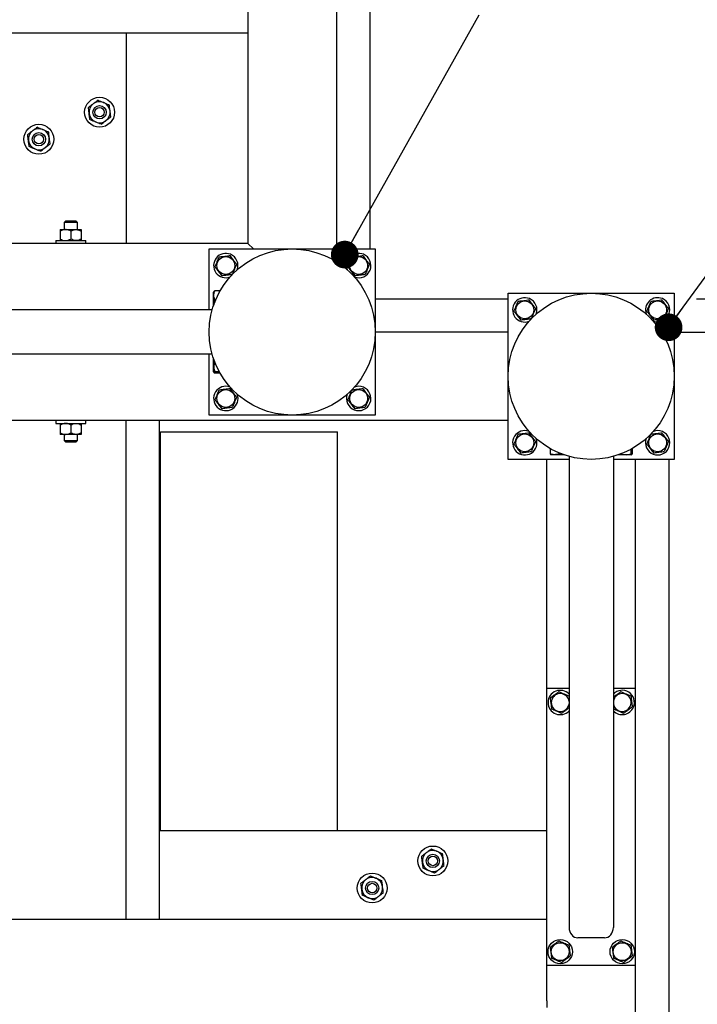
# Model space of a CAD drawing. Header units: millimetres. Extents: x 5 to 589, y 5 to 415.
# Tile 120 of 126: x 529 to 554, y 278 to 314. Entities that reach past the tile are written whole.
import ezdxf

# ---------------------------------------------------------------- set-up
doc = ezdxf.new("R2010")
doc.units = ezdxf.units.MM
doc.layers.add('COTES', color=1, linetype='Continuous')
doc.layers.add('NOTES', color=6, linetype='Continuous')
doc.layers.add('TRAIT-FORT', color=4, linetype='Continuous', lineweight=25)
doc.styles.add('SLDTEXTSTYLE0', font='TXT', dxfattribs={"width": 0.75})
doc.dimstyles.new('SLDDIMSTYLE0', dxfattribs={"dimtxt": 3, "dimasz": 2, "dimexe": 0, "dimexo": 0.0625, "dimgap": 0.75, "dimtad": 1, "dimdec": 0, "dimlfac": 25, "dimrnd": 1e-09, "dimzin": 12, "dimdsep": 46, "dimtxsty": 'SLDTEXTSTYLE0', "dimsah": 1, "dimcen": 0.09, "dimadec": 0, "dimazin": 3, "dimtfac": 1, "dimtdec": 0, "dimtofl": 0, "dimtmove": 0, "dimatfit": 3, "dimfxl": 1, "dimfrac": 2, "dimtolj": 1, "dimtzin": 12, "dimarcsym": 0})
doc.dimstyles.new('SLDDIMSTYLE1', dxfattribs={"dimtxt": 3, "dimasz": 2, "dimexe": 0, "dimexo": 0.0625, "dimgap": 0.75, "dimtad": 1, "dimdec": 0, "dimlfac": 25, "dimrnd": 1e-09, "dimzin": 12, "dimdsep": 46, "dimtxsty": 'SLDTEXTSTYLE0', "dimsah": 1, "dimcen": 0.09, "dimadec": 0, "dimazin": 3, "dimtfac": 1, "dimtdec": 0, "dimtmove": 0, "dimatfit": 0, "dimfxl": 1, "dimfrac": 2, "dimtolj": 1, "dimtzin": 12, "dimarcsym": 0})
doc.dimstyles.new('SLDDIMSTYLE2', dxfattribs={"dimtxt": 0.18, "dimasz": 1, "dimexe": 0, "dimexo": 0.0625, "dimgap": 0, "dimtad": 0, "dimtih": 1, "dimtoh": 1, "dimdec": 0, "dimrnd": 1e-09, "dimzin": 0, "dimdsep": 46, "dimtxsty": 'Standard', "dimblk1": 'DOT', "dimblk2": 'DOT', "dimsah": 1, "dimcen": 0.09, "dimadec": 0, "dimazin": 0, "dimtfac": 1, "dimtdec": 0, "dimtofl": 0, "dimtmove": 0, "dimatfit": 3, "dimldrblk": 'DOT', "dimfxl": 1, "dimfrac": 2, "dimtolj": 1, "dimtzin": 0, "dimarcsym": 0})

# ---------------------------------------------------------------- blocks, each defined once
blk = doc.blocks.new('_D_21')
at = {"layer": 'COTES', "color": 1, "transparency": 16777216}
for p, q in [((562.721, 303.855), (562.721, 306.855)), ((553.761, 303.855), (563.721, 303.855)), ((562.721, 303.855), (562.721, 302.655)), ((552.561, 302.655), (563.721, 302.655)), ((562.721, 302.655), (562.721, 292.736))]:
    blk.add_line(p, q, dxfattribs=at)
for points in [[(562.721, 303.855), (563.221, 305.855), (562.221, 305.855)], [(562.721, 302.655), (562.221, 300.655), (563.221, 300.655)]]:
    blk.add_solid(points, dxfattribs=at)
at = {"layer": 'COTES', "color": 1, "transparency": 16777216, "insert": (558.854, 292.736), "char_height": 3, "attachment_point": 1, "rotation": 90, "style": 'SLDTEXTSTYLE0'}
blk.add_mtext('30', dxfattribs=at)
blk = doc.blocks.new('_D_22')
at = {"layer": 'COTES', "color": 1, "transparency": 16777216}
for p, q in [((553.761, 303.855), (574.034, 303.855)), ((573.034, 303.855), (573.034, 218.255)), ((553.761, 218.255), (574.034, 218.255))]:
    blk.add_line(p, q, dxfattribs=at)
for points in [[(573.034, 303.855), (572.534, 301.855), (573.534, 301.855)], [(573.034, 218.255), (573.534, 220.255), (572.534, 220.255)]]:
    blk.add_solid(points, dxfattribs=at)
at = {"layer": 'COTES', "color": 1, "transparency": 16777216, "insert": (569.167, 256.622), "char_height": 3, "attachment_point": 1, "rotation": 90, "style": 'SLDTEXTSTYLE0'}
blk.add_mtext('2140', dxfattribs=at)
blk = doc.blocks.new('_D_23')
at = {"layer": 'COTES', "color": 1, "transparency": 16777216}
for p, q in [((542.961, 349.855), (574.034, 349.855)), ((573.034, 303.855), (573.034, 349.855)), ((553.761, 303.855), (574.034, 303.855))]:
    blk.add_line(p, q, dxfattribs=at)
for points in [[(573.034, 349.855), (572.534, 347.855), (573.534, 347.855)], [(573.034, 303.855), (573.534, 305.855), (572.534, 305.855)]]:
    blk.add_solid(points, dxfattribs=at)
at = {"layer": 'COTES', "color": 1, "transparency": 16777216, "insert": (569.167, 322.422), "char_height": 3, "attachment_point": 1, "rotation": 90, "style": 'SLDTEXTSTYLE0'}
blk.add_mtext('1150', dxfattribs=at)
blk = doc.blocks.new('_Dot')
at = {"color": 0, "linetype": 'ByBlock', "lineweight": -2}
blk.add_line((-0.5, 0), (-1, 0), dxfattribs=at)
at = {"color": 0, "linetype": 'ByBlock', "const_width": 0.5}
blk.add_lwpolyline([(-0.25, 0, 1), (0.25, 0, 1)], format="xyb", close=True, dxfattribs=at)

msp = doc.modelspace()

# ---------------------------------------------------------------- linework, layer by layer
at = {"layer": 'TRAIT-FORT', "color": 4, "linetype": 'Continuous', "lineweight": 25}
for p, q in [((541.961, 344.055), (541.961, 305.655)), ((537.561, 325.775), (537.561, 305.855)), ((540.761, 325.775), (540.761, 305.655)), ((513.161, 313.455), (537.561, 313.455)), ((533.161, 313.455), (533.161, 305.855)), ((530.981, 306.675), (530.921, 306.615)), ((530.921, 306.615), (530.921, 306.355)), ((531.161, 306.615), (530.921, 306.615)), ((530.981, 306.675), (531.161, 306.675)), ((531.161, 306.675), (531.341, 306.675)), ((531.401, 306.615), (531.161, 306.615)), ((531.401, 306.615), (531.341, 306.675)), ((531.401, 306.355), (531.401, 306.615)), ((530.781, 306.355), (530.971, 306.355)), ((530.781, 306.296), (530.781, 306.014)), ((530.971, 306.355), (531.351, 306.355)), ((531.161, 306.296), (531.161, 306.014)), ((531.351, 306.355), (531.541, 306.355)), ((531.541, 306.296), (531.541, 306.014)), ((537.561, 305.855), (513.161, 305.855)), ((530.621, 305.955), (530.621, 305.855)), ((530.621, 305.955), (531.212, 305.955)), ((531.212, 305.955), (531.701, 305.955)), ((531.701, 305.855), (531.701, 305.955)), ((537.761, 305.655), (537.561, 305.855)), ((537.561, 305.855), (537.761, 305.655)), ((536.161, 303.455), (536.161, 305.655)), ((536.161, 305.655), (542.161, 305.655)), ((542.161, 305.655), (542.161, 299.655)), ((536.332, 304.118), (536.321, 304.098)), ((536.321, 303.622), (536.321, 304.098)), ((536.552, 304.137), (536.361, 304.137)), ((546.961, 298.055), (546.961, 304.055)), ((546.961, 304.055), (552.961, 304.055)), ((552.961, 304.055), (552.961, 298.055)), ((536.398, 303.823), (536.361, 303.823)), ((542.161, 303.855), (546.961, 303.855)), ((536.27, 303.455), (519.256, 303.455)), ((546.961, 302.655), (542.161, 302.655)), ((536.27, 301.855), (519.256, 301.855)), ((536.161, 299.655), (536.161, 301.855)), ((536.321, 301.212), (536.321, 301.688)), ((536.321, 301.212), (536.332, 301.192)), ((536.525, 301.222), (536.361, 301.222)), ((536.552, 301.173), (536.361, 301.173)), ((546.961, 299.455), (521.561, 299.455)), ((530.621, 299.455), (530.621, 299.355)), ((531.701, 299.355), (531.701, 299.455)), ((533.161, 281.455), (533.161, 299.455)), ((534.361, 281.455), (534.361, 299.455)), ((542.161, 299.655), (536.161, 299.655)), ((530.621, 299.355), (531.248, 299.355)), ((530.781, 299.296), (530.781, 299.014)), ((531.161, 299.296), (531.161, 299.014)), ((531.248, 299.355), (531.701, 299.355)), ((531.541, 299.296), (531.541, 299.014)), ((530.971, 298.955), (530.781, 298.955)), ((530.921, 298.955), (530.921, 298.735)), ((530.921, 298.735), (530.981, 298.675)), ((530.921, 298.735), (531.161, 298.735)), ((531.351, 298.955), (530.971, 298.955)), ((531.161, 298.735), (531.401, 298.735)), ((531.341, 298.675), (531.401, 298.735)), ((531.541, 298.955), (531.351, 298.955)), ((531.401, 298.735), (531.401, 298.955)), ((534.401, 299.055), (540.801, 299.055)), ((534.401, 284.655), (534.401, 299.055)), ((540.801, 284.655), (540.801, 299.055)), ((531.161, 298.675), (530.981, 298.675)), ((531.341, 298.675), (531.161, 298.675)), ((548.479, 298.446), (548.479, 298.255)), ((551.394, 298.419), (551.394, 298.255)), ((551.443, 298.446), (551.443, 298.255)), ((549.161, 298.055), (546.961, 298.055)), ((548.361, 289.775), (548.361, 298.055)), ((548.498, 298.226), (548.518, 298.215)), ((548.994, 298.215), (548.518, 298.215)), ((548.792, 298.292), (548.792, 298.255)), ((549.161, 298.164), (549.161, 281.15)), ((550.761, 298.164), (550.761, 281.15)), ((552.961, 298.055), (550.761, 298.055)), ((551.404, 298.215), (550.928, 298.215)), ((551.404, 298.215), (551.423, 298.226)), ((551.561, 289.775), (551.561, 298.055)), ((552.761, 298.055), (552.761, 224.055)), ((549.161, 289.775), (548.361, 289.775)), ((548.361, 279.775), (548.361, 289.775)), ((549.154, 289.512), (549.161, 289.457)), ((551.561, 289.775), (550.761, 289.775)), ((551.561, 279.775), (551.561, 289.775)), ((534.361, 284.655), (548.361, 284.655)), ((521.561, 281.455), (548.361, 281.455)), ((550.441, 280.775), (549.481, 280.775)), ((551.561, 279.775), (548.361, 279.775)), ((548.361, 278.495), (548.361, 279.775)), ((551.561, 242.335), (551.561, 279.775)), ((548.361, 278.495), (548.361, 278.255))]:
    msp.add_line(p, q, dxfattribs=at)
for centre, radius in [((532.201, 310.592), 0.54), ((532.201, 310.592), 0.24), ((532.201, 310.592), 0.17), ((530.008, 309.616), 0.54), ((530.008, 309.616), 0.24), ((530.008, 309.616), 0.17), ((539.161, 302.655), 3), ((536.761, 305.055), 0.323), ((541.561, 305.055), 0.323), ((549.961, 301.055), 3), ((547.561, 303.455), 0.323), ((552.361, 303.455), 0.323), ((536.761, 300.255), 0.323), ((541.561, 300.255), 0.323), ((547.561, 298.655), 0.323), ((552.361, 298.655), 0.323), ((544.24, 283.552), 0.54), ((544.24, 283.552), 0.24), ((544.24, 283.552), 0.17), ((542.048, 282.575), 0.54), ((542.048, 282.575), 0.24), ((542.048, 282.575), 0.17), ((548.841, 280.275), 0.44), ((548.841, 280.275), 0.323), ((551.081, 280.275), 0.44), ((551.081, 280.275), 0.323)]:
    msp.add_circle(centre, radius, dxfattribs=at)
for centre, radius, start, end in [((532.201, 310.592), 0.38, 127.1868, 187.1868), ((532.201, 310.592), 0.38, 67.1868, 127.1868), ((532.201, 310.592), 0.38, 7.1868, 67.1868), ((532.201, 310.592), 0.38, 187.1868, 247.1868), ((532.201, 310.592), 0.38, 307.1868, 7.1868), ((532.201, 310.592), 0.38, 247.1868, 307.1868), ((530.008, 309.616), 0.38, 127.1868, 187.1868), ((530.008, 309.616), 0.38, 67.1868, 127.1868), ((530.008, 309.616), 0.38, 7.1868, 67.1868), ((530.008, 309.616), 0.38, 187.1868, 247.1868), ((530.008, 309.616), 0.38, 307.1868, 7.1868), ((530.008, 309.616), 0.38, 247.1868, 307.1868), ((536.761, 305.055), 0.44, 67.2765, 290.3023), ((536.761, 305.055), 0.44, 339.6977, 67.2765), ((541.561, 305.055), 0.44, 67.2765, 200.3023), ((541.561, 305.055), 0.44, 249.6977, 67.2765), ((547.561, 303.455), 0.44, 67.2765, 290.3023), ((547.561, 303.455), 0.44, 339.6977, 67.2765), ((552.361, 303.455), 0.44, 67.2765, 200.3023), ((552.361, 303.455), 0.44, 249.6977, 67.2765), ((536.761, 300.255), 0.44, 69.6977, 20.3023), ((541.561, 300.255), 0.44, 159.6977, 67.2765), ((541.561, 300.255), 0.44, 67.2765, 110.3023), ((547.561, 298.655), 0.44, 69.6977, 20.3023), ((552.361, 298.655), 0.44, 159.6977, 67.2765), ((552.361, 298.655), 0.44, 67.2765, 110.3023), ((548.841, 289.275), 0.44, 43.3418, 316.6582), ((548.841, 289.275), 0.323, 7.0938, 352.1849), ((551.081, 289.275), 0.44, 337.2765, 136.6582), ((551.081, 289.275), 0.323, 7.0938, 172.1849), ((551.081, 289.275), 0.323, 187.8151, 7.0938), ((551.081, 289.275), 0.44, 223.3418, 337.2765), ((544.24, 283.552), 0.38, 127.1868, 187.1868), ((544.24, 283.552), 0.38, 67.1868, 127.1868), ((544.24, 283.552), 0.38, 7.1868, 67.1868), ((544.24, 283.552), 0.38, 187.1868, 247.1868), ((544.24, 283.552), 0.38, 307.1868, 7.1868), ((544.24, 283.552), 0.38, 247.1868, 307.1868), ((542.048, 282.575), 0.38, 127.1868, 187.1868), ((542.048, 282.575), 0.38, 67.1868, 127.1868), ((542.048, 282.575), 0.38, 7.1868, 67.1868), ((542.048, 282.575), 0.38, 187.1868, 247.1868), ((542.048, 282.575), 0.38, 307.1868, 7.1868), ((542.048, 282.575), 0.38, 247.1868, 307.1868)]:
    msp.add_arc(centre, radius, start, end, dxfattribs=at)
for centre, start_param, end_param in [((549.481, 281.15), 4.712389, 6.283185), ((550.441, 281.15), 0, 1.570796)]:
    msp.add_ellipse(centre, major_axis=(0, -0.375), ratio=0.852263, start_param=start_param, end_param=end_param, dxfattribs=at)
for points, knots in [([(531.971, 310.895), (531.94, 310.872), (531.879, 310.826), (531.824, 310.784), (531.796, 310.763)], [0, 0, 0, 0, 0.504, 1, 1, 1, 1]), ([(532.146, 311.028), (532.122, 311.01), (532.073, 310.973), (532.013, 310.927), (531.978, 310.901), (531.971, 310.895)], [0, 0, 0, 0, 0.4323851, 0.8795539, 1, 1, 1, 1]), ([(532.146, 311.028), (532.174, 311.016), (532.23, 310.992), (532.3, 310.963), (532.34, 310.946), (532.348, 310.943)], [0, 0, 0, 0, 0.4323851, 0.8795539, 1, 1, 1, 1]), ([(532.348, 310.943), (532.384, 310.928), (532.454, 310.898), (532.519, 310.871), (532.55, 310.858)], [0, 0, 0, 0, 0.504, 1, 1, 1, 1]), ([(532.578, 310.64), (532.575, 310.664), (532.569, 310.711), (532.56, 310.785), (532.554, 310.832), (532.55, 310.858)], [0, 0, 0, 0, 0.30999, 0.629546, 1, 1, 1, 1]), ([(531.824, 310.545), (531.821, 310.568), (531.815, 310.616), (531.806, 310.69), (531.8, 310.737), (531.796, 310.763)], [0, 0, 0, 0, 0.30999, 0.629546, 1, 1, 1, 1]), ([(531.851, 310.327), (531.849, 310.343), (531.844, 310.384), (531.835, 310.453), (531.828, 310.51), (531.824, 310.541), (531.824, 310.545)], [0, 0, 0, 0, 0.237039, 0.589019, 0.951631, 1, 1, 1, 1]), ([(532.605, 310.422), (532.603, 310.439), (532.598, 310.479), (532.59, 310.548), (532.582, 310.605), (532.578, 310.636), (532.578, 310.64)], [0, 0, 0, 0, 0.237039, 0.589019, 0.951631, 1, 1, 1, 1]), ([(532.053, 310.242), (532.018, 310.257), (531.947, 310.287), (531.883, 310.314), (531.851, 310.327)], [0, 0, 0, 0, 0.504, 1, 1, 1, 1]), ([(532.256, 310.157), (532.228, 310.169), (532.172, 310.192), (532.102, 310.222), (532.062, 310.239), (532.053, 310.242)], [0, 0, 0, 0, 0.432385, 0.879554, 1, 1, 1, 1]), ([(532.256, 310.157), (532.28, 310.175), (532.328, 310.212), (532.389, 310.258), (532.423, 310.284), (532.431, 310.29)], [0, 0, 0, 0, 0.4323851, 0.8795539, 1, 1, 1, 1]), ([(532.431, 310.29), (532.461, 310.313), (532.522, 310.359), (532.578, 310.401), (532.605, 310.422)], [0, 0, 0, 0, 0.504, 1, 1, 1, 1]), ([(529.779, 309.919), (529.748, 309.896), (529.687, 309.849), (529.631, 309.807), (529.604, 309.786)], [0, 0, 0, 0, 0.504, 1, 1, 1, 1]), ([(529.631, 309.569), (529.628, 309.592), (529.622, 309.64), (529.613, 309.713), (529.607, 309.761), (529.604, 309.786)], [0, 0, 0, 0, 0.30999, 0.629546, 1, 1, 1, 1]), ([(529.953, 310.052), (529.93, 310.034), (529.881, 309.997), (529.82, 309.951), (529.786, 309.925), (529.779, 309.919)], [0, 0, 0, 0, 0.4323851, 0.8795539, 1, 1, 1, 1]), ([(529.953, 310.052), (529.981, 310.04), (530.037, 310.016), (530.107, 309.987), (530.147, 309.97), (530.156, 309.967)], [0, 0, 0, 0, 0.4323851, 0.8795539, 1, 1, 1, 1]), ([(530.156, 309.967), (530.191, 309.952), (530.262, 309.922), (530.326, 309.895), (530.358, 309.882)], [0, 0, 0, 0, 0.504, 1, 1, 1, 1]), ([(530.385, 309.664), (530.382, 309.687), (530.376, 309.735), (530.367, 309.809), (530.361, 309.856), (530.358, 309.882)], [0, 0, 0, 0, 0.30999, 0.629546, 1, 1, 1, 1]), ([(529.659, 309.351), (529.657, 309.367), (529.652, 309.408), (529.643, 309.476), (529.636, 309.534), (529.632, 309.565), (529.631, 309.569)], [0, 0, 0, 0, 0.237039, 0.589019, 0.951631, 1, 1, 1, 1]), ([(530.238, 309.314), (530.269, 309.337), (530.33, 309.383), (530.385, 309.425), (530.413, 309.446)], [0, 0, 0, 0, 0.504, 1, 1, 1, 1]), ([(530.413, 309.446), (530.411, 309.462), (530.406, 309.503), (530.397, 309.571), (530.39, 309.629), (530.386, 309.66), (530.385, 309.664)], [0, 0, 0, 0, 0.237039, 0.589019, 0.951631, 1, 1, 1, 1]), ([(529.861, 309.266), (529.825, 309.281), (529.755, 309.311), (529.691, 309.338), (529.659, 309.351)], [0, 0, 0, 0, 0.504, 1, 1, 1, 1]), ([(530.063, 309.181), (530.036, 309.193), (529.979, 309.216), (529.909, 309.246), (529.869, 309.262), (529.861, 309.266)], [0, 0, 0, 0, 0.432385, 0.879554, 1, 1, 1, 1]), ([(530.063, 309.181), (530.087, 309.199), (530.136, 309.236), (530.196, 309.282), (530.231, 309.308), (530.238, 309.314)], [0, 0, 0, 0, 0.4323851, 0.8795539, 1, 1, 1, 1]), ([(530.971, 306.355), (530.937, 306.352), (530.871, 306.345), (530.811, 306.312), (530.781, 306.296)], [0, 0, 0, 0, 0.504, 1, 1, 1, 1]), ([(530.781, 306.355), (530.781, 306.354), (530.781, 306.351), (530.781, 306.33), (530.781, 306.308), (530.781, 306.296)], [0, 0, 0, 0, 0.30999, 0.629546, 1, 1, 1, 1]), ([(531.161, 306.296), (531.135, 306.31), (531.082, 306.338), (531.016, 306.354), (530.979, 306.355), (530.971, 306.355)], [0, 0, 0, 0, 0.432385, 0.879554, 1, 1, 1, 1]), ([(531.161, 306.296), (531.187, 306.31), (531.24, 306.338), (531.305, 306.354), (531.343, 306.355), (531.351, 306.355)], [0, 0, 0, 0, 0.432385, 0.879554, 1, 1, 1, 1]), ([(531.351, 306.355), (531.384, 306.352), (531.451, 306.345), (531.511, 306.312), (531.541, 306.296)], [0, 0, 0, 0, 0.504, 1, 1, 1, 1]), ([(531.541, 306.355), (531.541, 306.354), (531.541, 306.351), (531.541, 306.33), (531.541, 306.308), (531.541, 306.296)], [0, 0, 0, 0, 0.30999, 0.629546, 1, 1, 1, 1]), ([(530.781, 306.014), (530.807, 306), (530.86, 305.972), (530.925, 305.956), (530.963, 305.955), (530.971, 305.955)], [0, 0, 0, 0, 0.432385, 0.879554, 1, 1, 1, 1]), ([(530.781, 306.014), (530.781, 306.002), (530.781, 305.98), (530.781, 305.959), (530.781, 305.956), (530.781, 305.955)], [0, 0, 0, 0, 0.370457, 0.681018, 1, 1, 1, 1]), ([(530.971, 305.955), (531.004, 305.958), (531.071, 305.965), (531.131, 305.998), (531.161, 306.014)], [0, 0, 0, 0, 0.504, 1, 1, 1, 1]), ([(531.351, 305.955), (531.317, 305.958), (531.251, 305.965), (531.191, 305.998), (531.161, 306.014)], [0, 0, 0, 0, 0.504, 1, 1, 1, 1]), ([(531.541, 306.014), (531.515, 306), (531.462, 305.972), (531.396, 305.956), (531.359, 305.955), (531.351, 305.955)], [0, 0, 0, 0, 0.4323851, 0.8795539, 1, 1, 1, 1]), ([(531.541, 306.014), (531.541, 306.002), (531.541, 305.98), (531.541, 305.959), (531.541, 305.956), (531.541, 305.955)], [0, 0, 0, 0, 0.370457, 0.681018, 1, 1, 1, 1]), ([(536.371, 305.006), (536.385, 305.038), (536.411, 305.101), (536.451, 305.195), (536.489, 305.285), (536.512, 305.34), (536.524, 305.368)], [0, 0, 0, 0, 0.264605, 0.534948, 0.765343, 1, 1, 1, 1]), ([(536.524, 305.368), (536.574, 305.374), (536.656, 305.384), (536.775, 305.399), (536.855, 305.409), (536.901, 305.415), (536.914, 305.417)], [0, 0, 0, 0, 0.385549, 0.637642, 0.896546, 1, 1, 1, 1]), ([(537.15, 305.103), (537.13, 305.131), (537.088, 305.186), (537.027, 305.267), (536.968, 305.345), (536.932, 305.393), (536.914, 305.417)], [0, 0, 0, 0, 0.264605, 0.534948, 0.765343, 1, 1, 1, 1]), ([(541.171, 305.006), (541.185, 305.038), (541.211, 305.101), (541.251, 305.195), (541.289, 305.285), (541.312, 305.34), (541.324, 305.368)], [0, 0, 0, 0, 0.264605, 0.534948, 0.765343, 1, 1, 1, 1]), ([(541.324, 305.368), (541.374, 305.374), (541.456, 305.384), (541.575, 305.399), (541.655, 305.409), (541.701, 305.415), (541.714, 305.417)], [0, 0, 0, 0, 0.385549, 0.637642, 0.896546, 1, 1, 1, 1]), ([(541.95, 305.103), (541.93, 305.131), (541.888, 305.186), (541.827, 305.267), (541.768, 305.345), (541.732, 305.393), (541.714, 305.417)], [0, 0, 0, 0, 0.264605, 0.534948, 0.765343, 1, 1, 1, 1]), ([(536.371, 305.006), (536.392, 304.979), (536.433, 304.924), (536.495, 304.843), (536.554, 304.765), (536.59, 304.717), (536.608, 304.693)], [0, 0, 0, 0, 0.264605, 0.534948, 0.765343, 1, 1, 1, 1]), ([(537.15, 305.103), (537.137, 305.072), (537.11, 305.009), (537.071, 304.915), (537.033, 304.825), (537.009, 304.77), (536.998, 304.742)], [0, 0, 0, 0, 0.264605, 0.534948, 0.765343, 1, 1, 1, 1]), ([(541.171, 305.006), (541.192, 304.979), (541.233, 304.924), (541.295, 304.843), (541.354, 304.765), (541.39, 304.717), (541.408, 304.693)], [0, 0, 0, 0, 0.264605, 0.534948, 0.765343, 1, 1, 1, 1]), ([(541.95, 305.103), (541.937, 305.072), (541.91, 305.009), (541.871, 304.915), (541.833, 304.825), (541.809, 304.77), (541.798, 304.742)], [0, 0, 0, 0, 0.264605, 0.534948, 0.765343, 1, 1, 1, 1]), ([(536.608, 304.693), (536.658, 304.699), (536.74, 304.71), (536.859, 304.724), (536.939, 304.734), (536.985, 304.74), (536.998, 304.742)], [0, 0, 0, 0, 0.385549, 0.637642, 0.896546, 1, 1, 1, 1]), ([(541.408, 304.693), (541.458, 304.699), (541.54, 304.71), (541.659, 304.724), (541.739, 304.734), (541.785, 304.74), (541.798, 304.742)], [0, 0, 0, 0, 0.385549, 0.637642, 0.896546, 1, 1, 1, 1]), ([(536.361, 303.823), (536.352, 303.851), (536.335, 303.906), (536.328, 303.987), (536.338, 304.065), (536.353, 304.113), (536.361, 304.137)], [0, 0, 0, 0, 0.264605, 0.534948, 0.765343, 1, 1, 1, 1]), ([(536.361, 304.137), (536.347, 304.13), (536.332, 304.124), (536.332, 304.118), (536.332, 304.118)], [0, 0, 0, 0, 0.977492, 1, 1, 1, 1]), ([(536.361, 303.823), (536.352, 303.792), (536.334, 303.729), (536.332, 303.663), (536.331, 303.63)], [0, 0, 0, 0, 0.495418, 1, 1, 1, 1]), ([(547.171, 303.406), (547.185, 303.438), (547.211, 303.501), (547.251, 303.595), (547.289, 303.685), (547.312, 303.74), (547.324, 303.768)], [0, 0, 0, 0, 0.264605, 0.534948, 0.765343, 1, 1, 1, 1]), ([(547.324, 303.768), (547.374, 303.774), (547.456, 303.784), (547.575, 303.799), (547.655, 303.809), (547.701, 303.815), (547.714, 303.817)], [0, 0, 0, 0, 0.3855495, 0.6376419, 0.8965462, 1, 1, 1, 1]), ([(547.95, 303.503), (547.93, 303.531), (547.888, 303.586), (547.827, 303.667), (547.768, 303.745), (547.732, 303.793), (547.714, 303.817)], [0, 0, 0, 0, 0.264605, 0.534948, 0.765343, 1, 1, 1, 1]), ([(551.971, 303.406), (551.985, 303.438), (552.011, 303.501), (552.051, 303.595), (552.089, 303.685), (552.112, 303.74), (552.124, 303.768)], [0, 0, 0, 0, 0.2646049, 0.5349477, 0.7653431, 1, 1, 1, 1]), ([(552.124, 303.768), (552.174, 303.774), (552.256, 303.784), (552.375, 303.799), (552.455, 303.809), (552.501, 303.815), (552.514, 303.817)], [0, 0, 0, 0, 0.385549, 0.637642, 0.896546, 1, 1, 1, 1]), ([(552.75, 303.503), (552.73, 303.531), (552.688, 303.586), (552.627, 303.667), (552.568, 303.745), (552.532, 303.793), (552.514, 303.817)], [0, 0, 0, 0, 0.264605, 0.534948, 0.765343, 1, 1, 1, 1]), ([(547.171, 303.406), (547.192, 303.379), (547.233, 303.324), (547.295, 303.243), (547.354, 303.165), (547.39, 303.117), (547.408, 303.093)], [0, 0, 0, 0, 0.264605, 0.534948, 0.765343, 1, 1, 1, 1]), ([(547.95, 303.503), (547.937, 303.472), (547.91, 303.409), (547.871, 303.315), (547.833, 303.225), (547.809, 303.17), (547.798, 303.142)], [0, 0, 0, 0, 0.264605, 0.534948, 0.765343, 1, 1, 1, 1]), ([(551.971, 303.406), (551.992, 303.379), (552.033, 303.324), (552.095, 303.243), (552.154, 303.165), (552.19, 303.117), (552.208, 303.093)], [0, 0, 0, 0, 0.264605, 0.534948, 0.765343, 1, 1, 1, 1]), ([(552.75, 303.503), (552.737, 303.472), (552.71, 303.409), (552.671, 303.315), (552.633, 303.225), (552.609, 303.17), (552.598, 303.142)], [0, 0, 0, 0, 0.264605, 0.534948, 0.765343, 1, 1, 1, 1]), ([(547.408, 303.093), (547.458, 303.099), (547.54, 303.11), (547.659, 303.124), (547.739, 303.134), (547.785, 303.14), (547.798, 303.142)], [0, 0, 0, 0, 0.385549, 0.637642, 0.896546, 1, 1, 1, 1]), ([(552.208, 303.093), (552.258, 303.099), (552.34, 303.11), (552.459, 303.124), (552.539, 303.134), (552.585, 303.14), (552.598, 303.142)], [0, 0, 0, 0, 0.385549, 0.637642, 0.896546, 1, 1, 1, 1]), ([(536.361, 301.583), (536.352, 301.552), (536.335, 301.489), (536.328, 301.395), (536.338, 301.305), (536.353, 301.25), (536.361, 301.222)], [0, 0, 0, 0, 0.264605, 0.534948, 0.765343, 1, 1, 1, 1]), ([(536.361, 301.222), (536.349, 301.216), (536.329, 301.205), (536.331, 301.191), (536.345, 301.181), (536.357, 301.175), (536.361, 301.173)], [0, 0, 0, 0, 0.385549, 0.637642, 0.896546, 1, 1, 1, 1]), ([(536.371, 300.206), (536.385, 300.238), (536.411, 300.301), (536.451, 300.395), (536.489, 300.485), (536.512, 300.54), (536.524, 300.568)], [0, 0, 0, 0, 0.264605, 0.534948, 0.765343, 1, 1, 1, 1]), ([(536.524, 300.568), (536.574, 300.574), (536.656, 300.584), (536.775, 300.599), (536.855, 300.609), (536.901, 300.615), (536.914, 300.617)], [0, 0, 0, 0, 0.385549, 0.637642, 0.896546, 1, 1, 1, 1]), ([(537.15, 300.303), (537.13, 300.331), (537.088, 300.386), (537.027, 300.467), (536.968, 300.545), (536.932, 300.593), (536.914, 300.617)], [0, 0, 0, 0, 0.264605, 0.534948, 0.765343, 1, 1, 1, 1]), ([(541.171, 300.206), (541.185, 300.238), (541.211, 300.301), (541.251, 300.395), (541.289, 300.485), (541.312, 300.54), (541.324, 300.568)], [0, 0, 0, 0, 0.264605, 0.534948, 0.765343, 1, 1, 1, 1]), ([(541.324, 300.568), (541.374, 300.574), (541.456, 300.584), (541.575, 300.599), (541.655, 300.609), (541.701, 300.615), (541.714, 300.617)], [0, 0, 0, 0, 0.385549, 0.637642, 0.896546, 1, 1, 1, 1]), ([(541.95, 300.303), (541.93, 300.331), (541.888, 300.386), (541.827, 300.467), (541.768, 300.545), (541.732, 300.593), (541.714, 300.617)], [0, 0, 0, 0, 0.264605, 0.534948, 0.765343, 1, 1, 1, 1]), ([(536.371, 300.206), (536.392, 300.179), (536.433, 300.124), (536.495, 300.043), (536.554, 299.965), (536.59, 299.917), (536.608, 299.893)], [0, 0, 0, 0, 0.264605, 0.534948, 0.765343, 1, 1, 1, 1]), ([(537.15, 300.303), (537.137, 300.272), (537.11, 300.209), (537.071, 300.115), (537.033, 300.025), (537.009, 299.97), (536.998, 299.942)], [0, 0, 0, 0, 0.264605, 0.534948, 0.765343, 1, 1, 1, 1]), ([(541.171, 300.206), (541.192, 300.179), (541.233, 300.124), (541.295, 300.043), (541.354, 299.965), (541.39, 299.917), (541.408, 299.893)], [0, 0, 0, 0, 0.264605, 0.534948, 0.765343, 1, 1, 1, 1]), ([(541.95, 300.303), (541.937, 300.272), (541.91, 300.209), (541.871, 300.115), (541.833, 300.025), (541.809, 299.97), (541.798, 299.942)], [0, 0, 0, 0, 0.264605, 0.534948, 0.765343, 1, 1, 1, 1]), ([(536.608, 299.893), (536.658, 299.899), (536.74, 299.91), (536.859, 299.924), (536.939, 299.934), (536.985, 299.94), (536.998, 299.942)], [0, 0, 0, 0, 0.385549, 0.637642, 0.896546, 1, 1, 1, 1]), ([(541.408, 299.893), (541.458, 299.899), (541.54, 299.91), (541.659, 299.924), (541.739, 299.934), (541.785, 299.94), (541.798, 299.942)], [0, 0, 0, 0, 0.385549, 0.637642, 0.896546, 1, 1, 1, 1]), ([(530.971, 299.355), (530.937, 299.352), (530.871, 299.345), (530.811, 299.312), (530.781, 299.296)], [0, 0, 0, 0, 0.504, 1, 1, 1, 1]), ([(530.781, 299.355), (530.781, 299.354), (530.781, 299.351), (530.781, 299.33), (530.781, 299.308), (530.781, 299.296)], [0, 0, 0, 0, 0.30999, 0.629546, 1, 1, 1, 1]), ([(531.161, 299.296), (531.135, 299.31), (531.082, 299.338), (531.016, 299.354), (530.979, 299.355), (530.971, 299.355)], [0, 0, 0, 0, 0.432385, 0.879554, 1, 1, 1, 1]), ([(531.161, 299.296), (531.187, 299.31), (531.24, 299.338), (531.305, 299.354), (531.343, 299.355), (531.351, 299.355)], [0, 0, 0, 0, 0.432385, 0.879554, 1, 1, 1, 1]), ([(531.351, 299.355), (531.384, 299.352), (531.451, 299.345), (531.511, 299.312), (531.541, 299.296)], [0, 0, 0, 0, 0.504, 1, 1, 1, 1]), ([(531.541, 299.355), (531.541, 299.354), (531.541, 299.351), (531.541, 299.33), (531.541, 299.308), (531.541, 299.296)], [0, 0, 0, 0, 0.30999, 0.629546, 1, 1, 1, 1]), ([(530.781, 299.014), (530.807, 299), (530.86, 298.972), (530.925, 298.956), (530.963, 298.955), (530.971, 298.955)], [0, 0, 0, 0, 0.432385, 0.879554, 1, 1, 1, 1]), ([(530.781, 299.014), (530.781, 299.002), (530.781, 298.98), (530.781, 298.959), (530.781, 298.956), (530.781, 298.955)], [0, 0, 0, 0, 0.370457, 0.681018, 1, 1, 1, 1]), ([(530.971, 298.955), (531.004, 298.958), (531.071, 298.965), (531.131, 298.998), (531.161, 299.014)], [0, 0, 0, 0, 0.504, 1, 1, 1, 1]), ([(531.351, 298.955), (531.317, 298.958), (531.251, 298.965), (531.191, 298.998), (531.161, 299.014)], [0, 0, 0, 0, 0.504, 1, 1, 1, 1]), ([(531.541, 299.014), (531.515, 299), (531.462, 298.972), (531.396, 298.956), (531.359, 298.955), (531.351, 298.955)], [0, 0, 0, 0, 0.4323851, 0.8795539, 1, 1, 1, 1]), ([(531.541, 299.014), (531.541, 299.002), (531.541, 298.98), (531.541, 298.959), (531.541, 298.956), (531.541, 298.955)], [0, 0, 0, 0, 0.370457, 0.681018, 1, 1, 1, 1]), ([(547.171, 298.606), (547.185, 298.638), (547.211, 298.701), (547.251, 298.795), (547.289, 298.885), (547.312, 298.94), (547.324, 298.968)], [0, 0, 0, 0, 0.264605, 0.534948, 0.765343, 1, 1, 1, 1]), ([(547.324, 298.968), (547.374, 298.974), (547.456, 298.984), (547.575, 298.999), (547.655, 299.009), (547.701, 299.015), (547.714, 299.017)], [0, 0, 0, 0, 0.3855495, 0.6376419, 0.8965462, 1, 1, 1, 1]), ([(547.95, 298.703), (547.93, 298.731), (547.888, 298.786), (547.827, 298.867), (547.768, 298.945), (547.732, 298.993), (547.714, 299.017)], [0, 0, 0, 0, 0.264605, 0.534948, 0.765343, 1, 1, 1, 1]), ([(551.971, 298.606), (551.985, 298.638), (552.011, 298.701), (552.051, 298.795), (552.089, 298.885), (552.112, 298.94), (552.124, 298.968)], [0, 0, 0, 0, 0.2646049, 0.5349477, 0.7653431, 1, 1, 1, 1]), ([(552.124, 298.968), (552.174, 298.974), (552.256, 298.984), (552.375, 298.999), (552.455, 299.009), (552.501, 299.015), (552.514, 299.017)], [0, 0, 0, 0, 0.385549, 0.637642, 0.896546, 1, 1, 1, 1]), ([(552.75, 298.703), (552.73, 298.731), (552.688, 298.786), (552.627, 298.867), (552.568, 298.945), (552.532, 298.993), (552.514, 299.017)], [0, 0, 0, 0, 0.264605, 0.534948, 0.765343, 1, 1, 1, 1]), ([(547.171, 298.606), (547.192, 298.579), (547.233, 298.524), (547.295, 298.443), (547.354, 298.365), (547.39, 298.317), (547.408, 298.293)], [0, 0, 0, 0, 0.264605, 0.534948, 0.765343, 1, 1, 1, 1]), ([(547.95, 298.703), (547.937, 298.672), (547.91, 298.609), (547.871, 298.515), (547.833, 298.425), (547.809, 298.37), (547.798, 298.342)], [0, 0, 0, 0, 0.264605, 0.534948, 0.765343, 1, 1, 1, 1]), ([(551.971, 298.606), (551.992, 298.579), (552.033, 298.524), (552.095, 298.443), (552.154, 298.365), (552.19, 298.317), (552.208, 298.293)], [0, 0, 0, 0, 0.264605, 0.534948, 0.765343, 1, 1, 1, 1]), ([(552.75, 298.703), (552.737, 298.672), (552.71, 298.609), (552.671, 298.515), (552.633, 298.425), (552.609, 298.37), (552.598, 298.342)], [0, 0, 0, 0, 0.264605, 0.534948, 0.765343, 1, 1, 1, 1]), ([(547.408, 298.293), (547.458, 298.299), (547.54, 298.31), (547.659, 298.324), (547.739, 298.334), (547.785, 298.34), (547.798, 298.342)], [0, 0, 0, 0, 0.385549, 0.637642, 0.896546, 1, 1, 1, 1]), ([(548.479, 298.255), (548.485, 298.241), (548.492, 298.226), (548.498, 298.227), (548.498, 298.227)], [0, 0, 0, 0, 0.977492, 1, 1, 1, 1]), ([(548.792, 298.255), (548.765, 298.246), (548.71, 298.229), (548.629, 298.222), (548.551, 298.232), (548.503, 298.247), (548.479, 298.255)], [0, 0, 0, 0, 0.264605, 0.534948, 0.765343, 1, 1, 1, 1]), ([(548.792, 298.255), (548.824, 298.246), (548.887, 298.228), (548.953, 298.226), (548.986, 298.225)], [0, 0, 0, 0, 0.495418, 1, 1, 1, 1]), ([(551.032, 298.255), (551.064, 298.246), (551.127, 298.229), (551.221, 298.222), (551.311, 298.232), (551.366, 298.247), (551.394, 298.255)], [0, 0, 0, 0, 0.264605, 0.534948, 0.765343, 1, 1, 1, 1]), ([(551.394, 298.255), (551.4, 298.243), (551.41, 298.223), (551.425, 298.225), (551.435, 298.239), (551.441, 298.251), (551.443, 298.255)], [0, 0, 0, 0, 0.385549, 0.637642, 0.896546, 1, 1, 1, 1]), ([(552.208, 298.293), (552.258, 298.299), (552.34, 298.31), (552.459, 298.324), (552.539, 298.334), (552.585, 298.34), (552.598, 298.342)], [0, 0, 0, 0, 0.385549, 0.637642, 0.896546, 1, 1, 1, 1]), ([(548.792, 289.665), (548.765, 289.644), (548.71, 289.602), (548.629, 289.541), (548.551, 289.482), (548.503, 289.446), (548.479, 289.428)], [0, 0, 0, 0, 0.2646049, 0.5349477, 0.7653431, 1, 1, 1, 1]), ([(548.792, 289.665), (548.824, 289.651), (548.887, 289.624), (548.981, 289.585), (549.071, 289.547), (549.126, 289.523), (549.154, 289.512)], [0, 0, 0, 0, 0.264605, 0.534948, 0.765343, 1, 1, 1, 1]), ([(551.032, 289.665), (551.005, 289.644), (550.95, 289.602), (550.869, 289.541), (550.805, 289.493), (550.771, 289.467), (550.761, 289.459)], [0, 0, 0, 0, 0.305751, 0.618131, 0.884353, 1, 1, 1, 1]), ([(551.032, 289.665), (551.064, 289.651), (551.127, 289.624), (551.221, 289.585), (551.311, 289.547), (551.366, 289.523), (551.394, 289.512)], [0, 0, 0, 0, 0.264605, 0.534948, 0.765343, 1, 1, 1, 1]), ([(551.394, 289.512), (551.4, 289.462), (551.41, 289.38), (551.425, 289.261), (551.435, 289.181), (551.441, 289.135), (551.443, 289.122)], [0, 0, 0, 0, 0.385549, 0.637642, 0.896546, 1, 1, 1, 1]), ([(548.479, 289.428), (548.485, 289.378), (548.496, 289.296), (548.51, 289.177), (548.52, 289.097), (548.526, 289.051), (548.528, 289.038)], [0, 0, 0, 0, 0.385549, 0.637642, 0.896546, 1, 1, 1, 1]), ([(551.129, 288.885), (551.157, 288.906), (551.211, 288.947), (551.293, 289.009), (551.371, 289.068), (551.418, 289.104), (551.443, 289.122)], [0, 0, 0, 0, 0.264605, 0.534948, 0.765343, 1, 1, 1, 1]), ([(548.889, 288.885), (548.858, 288.899), (548.795, 288.925), (548.7, 288.965), (548.611, 289.003), (548.556, 289.026), (548.528, 289.038)], [0, 0, 0, 0, 0.2646049, 0.5349477, 0.7653431, 1, 1, 1, 1]), ([(548.889, 288.885), (548.917, 288.906), (548.971, 288.947), (549.053, 289.009), (549.117, 289.057), (549.151, 289.083), (549.161, 289.091)], [0, 0, 0, 0, 0.305751, 0.618131, 0.884353, 1, 1, 1, 1]), ([(550.761, 289.093), (550.762, 289.088), (550.764, 289.069), (550.766, 289.051), (550.768, 289.038)], [0, 0, 0, 0, 0.2777344, 1, 1, 1, 1]), ([(551.129, 288.885), (551.098, 288.899), (551.035, 288.925), (550.94, 288.965), (550.851, 289.003), (550.796, 289.026), (550.768, 289.038)], [0, 0, 0, 0, 0.264605, 0.534948, 0.765343, 1, 1, 1, 1]), ([(544.011, 283.854), (543.98, 283.831), (543.919, 283.785), (543.863, 283.743), (543.836, 283.722)], [0, 0, 0, 0, 0.504, 1, 1, 1, 1]), ([(544.185, 283.987), (544.161, 283.969), (544.113, 283.932), (544.052, 283.886), (544.018, 283.86), (544.011, 283.854)], [0, 0, 0, 0, 0.432385, 0.879554, 1, 1, 1, 1]), ([(544.185, 283.987), (544.213, 283.975), (544.269, 283.952), (544.339, 283.922), (544.379, 283.905), (544.388, 283.902)], [0, 0, 0, 0, 0.4323851, 0.8795539, 1, 1, 1, 1]), ([(544.388, 283.902), (544.423, 283.887), (544.494, 283.857), (544.558, 283.83), (544.59, 283.817)], [0, 0, 0, 0, 0.504, 1, 1, 1, 1]), ([(544.617, 283.599), (544.614, 283.623), (544.608, 283.67), (544.599, 283.744), (544.593, 283.791), (544.59, 283.817)], [0, 0, 0, 0, 0.30999, 0.629546, 1, 1, 1, 1]), ([(543.863, 283.504), (543.86, 283.528), (543.854, 283.575), (543.845, 283.649), (543.839, 283.696), (543.836, 283.722)], [0, 0, 0, 0, 0.30999, 0.629546, 1, 1, 1, 1]), ([(543.891, 283.286), (543.889, 283.303), (543.884, 283.343), (543.875, 283.412), (543.868, 283.469), (543.864, 283.5), (543.863, 283.504)], [0, 0, 0, 0, 0.237039, 0.589019, 0.951631, 1, 1, 1, 1]), ([(544.645, 283.381), (544.643, 283.398), (544.638, 283.438), (544.629, 283.507), (544.622, 283.564), (544.618, 283.595), (544.617, 283.599)], [0, 0, 0, 0, 0.2370392, 0.5890192, 0.9516306, 1, 1, 1, 1]), ([(544.093, 283.201), (544.057, 283.216), (543.987, 283.246), (543.923, 283.273), (543.891, 283.286)], [0, 0, 0, 0, 0.504, 1, 1, 1, 1]), ([(544.295, 283.116), (544.267, 283.128), (544.211, 283.152), (544.141, 283.181), (544.101, 283.198), (544.093, 283.201)], [0, 0, 0, 0, 0.432385, 0.879554, 1, 1, 1, 1]), ([(544.295, 283.116), (544.319, 283.134), (544.368, 283.171), (544.428, 283.217), (544.463, 283.243), (544.47, 283.249)], [0, 0, 0, 0, 0.432385, 0.879554, 1, 1, 1, 1]), ([(544.47, 283.249), (544.501, 283.272), (544.562, 283.318), (544.617, 283.361), (544.645, 283.381)], [0, 0, 0, 0, 0.504, 1, 1, 1, 1]), ([(541.818, 282.878), (541.787, 282.855), (541.726, 282.808), (541.671, 282.766), (541.643, 282.746)], [0, 0, 0, 0, 0.504, 1, 1, 1, 1]), ([(541.671, 282.528), (541.668, 282.551), (541.662, 282.599), (541.652, 282.673), (541.646, 282.72), (541.643, 282.746)], [0, 0, 0, 0, 0.30999, 0.629546, 1, 1, 1, 1]), ([(541.993, 283.011), (541.969, 282.993), (541.92, 282.956), (541.86, 282.91), (541.825, 282.884), (541.818, 282.878)], [0, 0, 0, 0, 0.4323851, 0.8795539, 1, 1, 1, 1]), ([(541.993, 283.011), (542.021, 282.999), (542.077, 282.975), (542.147, 282.946), (542.187, 282.929), (542.195, 282.926)], [0, 0, 0, 0, 0.4323851, 0.8795539, 1, 1, 1, 1]), ([(542.195, 282.926), (542.231, 282.911), (542.301, 282.881), (542.365, 282.854), (542.397, 282.841)], [0, 0, 0, 0, 0.504, 1, 1, 1, 1]), ([(542.425, 282.623), (542.422, 282.646), (542.416, 282.694), (542.407, 282.768), (542.401, 282.815), (542.397, 282.841)], [0, 0, 0, 0, 0.30999, 0.629546, 1, 1, 1, 1]), ([(541.698, 282.31), (541.696, 282.326), (541.691, 282.367), (541.682, 282.435), (541.675, 282.493), (541.671, 282.524), (541.671, 282.528)], [0, 0, 0, 0, 0.237039, 0.589019, 0.951631, 1, 1, 1, 1]), ([(542.277, 282.273), (542.308, 282.296), (542.369, 282.342), (542.425, 282.384), (542.452, 282.405)], [0, 0, 0, 0, 0.504, 1, 1, 1, 1]), ([(542.452, 282.405), (542.45, 282.421), (542.445, 282.462), (542.436, 282.53), (542.429, 282.588), (542.425, 282.619), (542.425, 282.623)], [0, 0, 0, 0, 0.2370392, 0.5890192, 0.9516306, 1, 1, 1, 1]), ([(541.9, 282.225), (541.865, 282.24), (541.794, 282.27), (541.73, 282.297), (541.698, 282.31)], [0, 0, 0, 0, 0.504, 1, 1, 1, 1]), ([(542.103, 282.14), (542.075, 282.152), (542.019, 282.175), (541.949, 282.205), (541.909, 282.222), (541.9, 282.225)], [0, 0, 0, 0, 0.432385, 0.879554, 1, 1, 1, 1]), ([(542.103, 282.14), (542.127, 282.158), (542.175, 282.195), (542.236, 282.241), (542.27, 282.267), (542.277, 282.273)], [0, 0, 0, 0, 0.432385, 0.879554, 1, 1, 1, 1]), ([(548.792, 280.665), (548.765, 280.644), (548.71, 280.602), (548.629, 280.541), (548.551, 280.482), (548.503, 280.446), (548.479, 280.428)], [0, 0, 0, 0, 0.2646049, 0.5349477, 0.7653431, 1, 1, 1, 1]), ([(548.792, 280.665), (548.824, 280.651), (548.887, 280.624), (548.981, 280.585), (549.071, 280.547), (549.126, 280.523), (549.154, 280.512)], [0, 0, 0, 0, 0.264605, 0.534948, 0.765343, 1, 1, 1, 1]), ([(551.032, 280.665), (551.005, 280.644), (550.95, 280.602), (550.869, 280.541), (550.791, 280.482), (550.743, 280.446), (550.719, 280.428)], [0, 0, 0, 0, 0.2646049, 0.5349477, 0.7653431, 1, 1, 1, 1]), ([(551.032, 280.665), (551.064, 280.651), (551.127, 280.624), (551.221, 280.585), (551.311, 280.547), (551.366, 280.523), (551.394, 280.512)], [0, 0, 0, 0, 0.264605, 0.534948, 0.765343, 1, 1, 1, 1]), ([(548.479, 280.428), (548.485, 280.378), (548.496, 280.296), (548.51, 280.177), (548.52, 280.097), (548.526, 280.051), (548.528, 280.038)], [0, 0, 0, 0, 0.385549, 0.637642, 0.896546, 1, 1, 1, 1]), ([(549.154, 280.512), (549.16, 280.462), (549.17, 280.38), (549.185, 280.261), (549.195, 280.181), (549.201, 280.135), (549.203, 280.122)], [0, 0, 0, 0, 0.385549, 0.637642, 0.896546, 1, 1, 1, 1]), ([(550.719, 280.428), (550.725, 280.378), (550.736, 280.296), (550.75, 280.177), (550.76, 280.097), (550.766, 280.051), (550.768, 280.038)], [0, 0, 0, 0, 0.385549, 0.637642, 0.896546, 1, 1, 1, 1]), ([(551.394, 280.512), (551.4, 280.462), (551.41, 280.38), (551.425, 280.261), (551.435, 280.181), (551.441, 280.135), (551.443, 280.122)], [0, 0, 0, 0, 0.385549, 0.637642, 0.896546, 1, 1, 1, 1]), ([(548.889, 279.885), (548.858, 279.899), (548.795, 279.925), (548.7, 279.965), (548.611, 280.003), (548.556, 280.026), (548.528, 280.038)], [0, 0, 0, 0, 0.2646049, 0.5349477, 0.7653431, 1, 1, 1, 1]), ([(548.889, 279.885), (548.917, 279.906), (548.971, 279.947), (549.053, 280.009), (549.131, 280.068), (549.178, 280.104), (549.203, 280.122)], [0, 0, 0, 0, 0.264605, 0.534948, 0.765343, 1, 1, 1, 1]), ([(551.129, 279.885), (551.098, 279.899), (551.035, 279.925), (550.94, 279.965), (550.851, 280.003), (550.796, 280.026), (550.768, 280.038)], [0, 0, 0, 0, 0.264605, 0.534948, 0.765343, 1, 1, 1, 1]), ([(551.129, 279.885), (551.157, 279.906), (551.211, 279.947), (551.293, 280.009), (551.371, 280.068), (551.418, 280.104), (551.443, 280.122)], [0, 0, 0, 0, 0.264605, 0.534948, 0.765343, 1, 1, 1, 1])]:
    msp.add_open_spline(points, degree=3, knots=knots, dxfattribs=at)

# ---------------------------------------------------------------- dimensions: what is measured, and where the dimension line sits
at = {"layer": 'COTES', "color": 1}
for base, p2, dimstyle, picture, middle in [((573.034, 349.855), (541.961, 349.855), 'SLDDIMSTYLE0', '_D_23', (573.034, 326.855)), ((562.721, 302.655), (551.561, 302.655), 'SLDDIMSTYLE1', '_D_21', (562.721, 294.952)), ((573.034, 218.255), (552.761, 218.255), 'SLDDIMSTYLE0', '_D_22', (573.034, 261.055))]:
    dim = msp.add_linear_dim(base=base, p1=(552.761, 303.855), p2=p2, angle=90, dimstyle=dimstyle, dxfattribs=at)
    dim.commit()
    dim.dimension.update_dxf_attribs({"geometry": picture, "text_midpoint": middle, "dimtype": 160})

# ---------------------------------------------------------------- leaders
at = {"layer": 'NOTES', "color": 211}
for points in [[(541.057, 305.452), (545.912, 314.113)], [(552.756, 302.827), (556.855, 308.453)]]:
    msp.add_leader(points, dimstyle='SLDDIMSTYLE2', dxfattribs=at)

doc.saveas('drawing.dxf')
